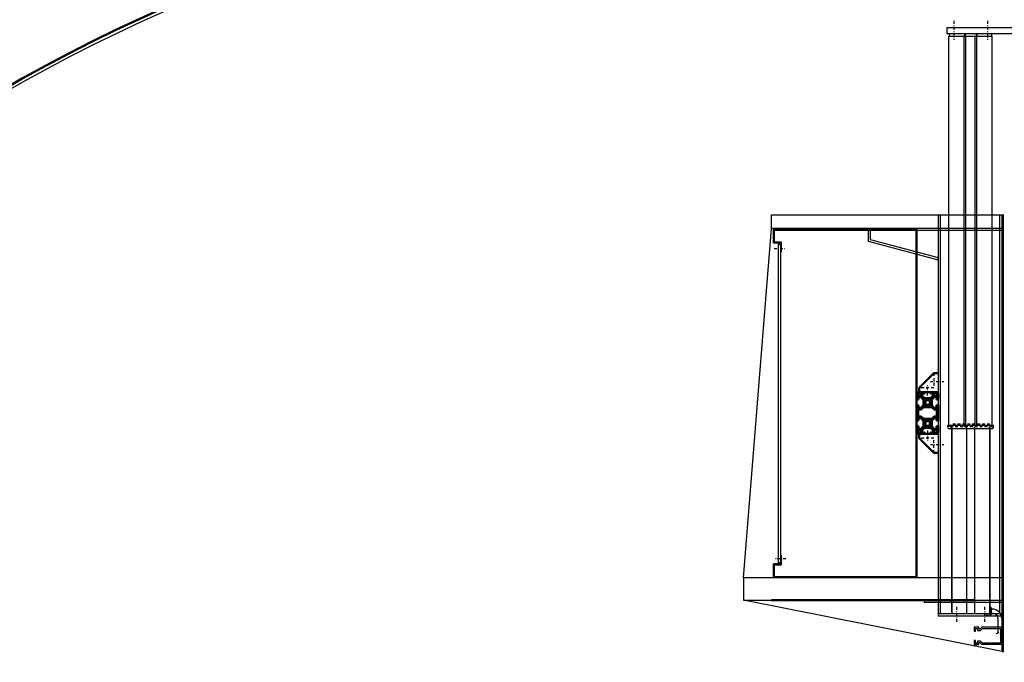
# Model space of a CAD drawing. Extents: x -12969 to -7869, y 10150 to 13712.
# Tile 6 of 16: x -11560 to -10152, y 12214 to 13133. Entities that reach past the tile are written whole.
import ezdxf

# ---------------------------------------------------------------- set-up
doc = ezdxf.new("R2010")
doc.units = 0
doc.header["$MEASUREMENT"] = 0
doc.linetypes.add('DASHDOT', pattern=[8.5, 4, -2, 0.5, -2])
doc.linetypes.add('HIDDEN', pattern=[7, 4, -3])
doc.layers.get('0').update_dxf_attribs({"linetype": 'CONTINUOUS'})
doc.layers.add('LE_ALL', color=7, linetype='CONTINUOUS', lineweight=50)
doc.layers.add('LE_HIDDEN', color=7, linetype='CONTINUOUS')
doc.layers.add('LE_MIDDLE', color=7, linetype='CONTINUOUS')

msp = doc.modelspace()

# ---------------------------------------------------------------- linework, layer by layer
for p, q in [((-10230.8, 13109.4), (-10168.8, 13109.4)), ((-10230.8, 12552.9), (-10230.8, 13109.4)), ((-10208.8, 12552.9), (-10208.8, 13109.4)), ((-10208.7, 13113.4), (-10208.7, 13109.4)), ((-10207.7, 13113.4), (-10207.7, 13109.4)), ((-10206.5, 12552.9), (-10206.5, 13109.4)), ((-10193.1, 12552.9), (-10193.1, 13109.4)), ((-10191.9, 13113.4), (-10191.9, 13109.4)), ((-10190.9, 13113.4), (-10190.9, 13109.4)), ((-10190.8, 12552.9), (-10190.8, 13109.4)), ((-10168.8, 12552.9), (-10168.8, 13109.4)), ((-10484.8, 12854), (-10152.8, 12854)), ((-10484.8, 12834.4), (-10484.8, 12854)), ((-10246.3, 12854), (-10246.3, 12279.8)), ((-10243.3, 12854), (-10243.3, 12282.8)), ((-10157.8, 12282.8), (-10157.8, 12854)), ((-10154.8, 12229), (-10154.8, 12854)), ((-10154.8, 12279.8), (-10154.8, 12854)), ((-10152.8, 12229), (-10152.8, 12854)), ((-10524.8, 12334.4), (-10484.8, 12834.4)), ((-10154.8, 12834.4), (-10484.8, 12834.4)), ((-10481.8, 12813.4), (-10481.8, 12833.4)), ((-10481.8, 12833.4), (-10276.8, 12833.4)), ((-10366.3, 12834.4), (-10366.3, 12831.4)), ((-10480.3, 12831.9), (-10278.3, 12831.9)), ((-10154.8, 12831.4), (-10366.3, 12831.4)), ((-10346.3, 12831.4), (-10346.3, 12816.4)), ((-10343.3, 12831.4), (-10343.3, 12818.7)), ((-10471.8, 12813.4), (-10481.8, 12813.4)), ((-10346.3, 12816.4), (-10246.3, 12789.7)), ((-10471.8, 12801.4), (-10470.3, 12801.4)), ((-10248.3, 12600.4), (-10257.3, 12600.4)), ((-10232.4, 12549.9), (-10232.5, 12552.9)), ((-10232.5, 12552.9), (-10167.1, 12552.9)), ((-10167.2, 12549.9), (-10167.1, 12552.9)), ((-10169.2, 12547.9), (-10230.4, 12547.9)), ((-10227.3, 12547.9), (-10227.3, 12282.8)), ((-10226.8, 12547.9), (-10226.8, 12282.8)), ((-10205.5, 12547.9), (-10205.5, 12282.8)), ((-10194.1, 12547.9), (-10194.1, 12282.8)), ((-10172.8, 12547.9), (-10172.8, 12282.8)), ((-10172.3, 12547.9), (-10172.3, 12282.8)), ((-10470.3, 12366.4), (-10471.8, 12366.4)), ((-10154.8, 12334.4), (-10524.8, 12334.4)), ((-10524.8, 12334.4), (-10524.8, 12302.8)), ((-10524.8, 12334.4), (-10524.8, 12302.8)), ((-10524.8, 12302.8), (-10154.8, 12302.8)), ((-10154.8, 12229), (-10524.8, 12302.8)), ((-10266.3, 12302.8), (-10266.3, 12299.8)), ((-10266.3, 12299.8), (-10154.8, 12299.8)), ((-10154.8, 12282.8), (-10246.3, 12282.8)), ((-10172.3, 12282.8), (-10227.3, 12282.8)), ((-10194.1, 12296.3), (-10194.1, 12282.8)), ((-10177.3, 12282.8), (-10177.3, 12282.3)), ((-10172.3, 12282.8), (-10175.3, 12282.8)), ((-10175.3, 12282.8), (-10175.3, 12280.8)), ((-10172.8, 12296.3), (-10172.8, 12282.8)), ((-10172.3, 12296.3), (-10172.3, 12280.8)), ((-10171.8, 12292.8), (-10172.3, 12292.8)), ((-10170.3, 12291.3), (-10170.3, 12282.3)), ((-10170.3, 12289.8), (-10168.9, 12289.8)), ((-10154.8, 12279.8), (-10246.3, 12279.8)), ((-10175.3, 12280.8), (-10175.8, 12280.8)), ((-10171.8, 12280.8), (-10172.3, 12280.8)), ((-10160.9, 12276.2), (-10160.9, 12255.6)), ((-10155.3, 12276.2), (-10155.3, 12257.1)), ((-10155.3, 12276.2), (-10155.3, 12257.1)), ((-10192.3, 12265), (-10192.3, 12265)), ((-10192.3, 12263), (-10192.3, 12263)), ((-10187.8, 12239), (-10194.8, 12239)), ((-10154.8, 12239), (-10183.6, 12239)), ((-10152.8, 12229), (-10154.8, 12229)), ((-10154.8, 12229), (-10152.8, 12229))]:
    msp.add_line(p, q)
for points in [[(-8355.2, 12213.6, 0.259865), (-10389.5, 13347.5, 0.259865), (-12423.8, 12213.6)], [(-10167.3, 12549.6), (-10167.2, 12549.7, 0.02259), (-10167.2, 12549.9)], [(-10170.3, 12284.2), (-10168.9, 12284.2, -0.414214), (-10160.9, 12276.2), (-10160.9, 12255.6)]]:
    msp.add_lwpolyline(points, format="xyb")
for points in [[(-10132.3, 13121.4), (-10233.8, 13121.4), (-10233.8, 13113.4), (-10140.3, 13113.4)], [(-10229.9, 13109.4), (-10229.9, 13113.4), (-10169.7, 13113.4), (-10169.7, 13109.4)], [(-10276.8, 12833.4), (-10276.8, 12334.4), (-10481.8, 12334.4), (-10481.8, 12354.4)], [(-10470.3, 12801.4), (-10470.3, 12814.9), (-10480.3, 12814.9), (-10480.3, 12832.2)], [(-10278.3, 12831.9), (-10278.3, 12335.9), (-10479.8, 12335.9)], [(-10343.3, 12818.7), (-10246.3, 12792.8), (-10247.1, 12789.9)], [(-10471.8, 12813.4), (-10471.8, 12354.4), (-10481.8, 12354.4)], [(-10471.8, 12355.9), (-10474.8, 12355.9), (-10474.8, 12811.9), (-10471.8, 12811.9)], [(-10480.3, 12336.4), (-10480.3, 12352.9), (-10470.3, 12352.9), (-10470.3, 12366.4)], [(-10154.8, 12264), (-10183.6, 12264), (-10186.6, 12261), (-10187.8, 12261), (-10187.8, 12264), (-10194.8, 12264), (-10194.8, 12258), (-10192.8, 12258), (-10192.8, 12262), (-10189.8, 12262), (-10189.8, 12259), (-10185.8, 12259), (-10182.8, 12262), (-10156.8, 12262), (-10156.8, 12241), (-10182.8, 12241), (-10185.8, 12244), (-10189.8, 12244), (-10189.8, 12241), (-10192.8, 12241), (-10192.8, 12245), (-10194.8, 12245), (-10194.8, 12239), (-10187.8, 12239), (-10187.8, 12242), (-10186.6, 12242), (-10183.6, 12239)]]:
    msp.add_lwpolyline(points)
for centre, radius, start, end in [((-10230.4, 12549.9), 2, -178, -90), ((-10169.2, 12549.9), 2, -90, -9.7647), ((-10171.8, 12291.3), 1.5, 0.0002, 90.0002), ((-10168.9, 12276.2), 13.6, 0.0002, 90.0002), ((-10175.8, 12282.3), 1.5, -179.9998, -89.9998), ((-10171.8, 12282.3), 1.5, -89.9998, 0.0002)]:
    msp.add_arc(centre, radius, start, end)
at = {"layer": 'LE_ALL'}
for p, q in [((-10276.3, 12589.5), (-10276.3, 12598.4)), ((-10274.3, 12600.4), (-10265.4, 12600.4)), ((-10274.3, 12600.4), (-10246.3, 12600.4)), ((-10274.1, 12593.5), (-10274.1, 12589.5)), ((-10271.4, 12593.7), (-10273.9, 12593.7)), ((-10267.4, 12589.7), (-10271.3, 12593.6)), ((-10269.6, 12598), (-10269.6, 12595.6)), ((-10269.5, 12595.4), (-10265.6, 12591.5)), ((-10265.4, 12598.2), (-10269.4, 12598.2)), ((-10265.4, 12600.4), (-10265.4, 12598.2)), ((-10257.3, 12598.2), (-10257.3, 12600.4)), ((-10253.3, 12598.2), (-10257.3, 12598.2)), ((-10257, 12591.5), (-10253.1, 12595.4)), ((-10251.3, 12593.6), (-10255.2, 12589.7)), ((-10253.1, 12595.6), (-10253.1, 12598)), ((-10248.7, 12593.7), (-10251.2, 12593.7)), ((-10248.5, 12589.5), (-10248.5, 12593.5)), ((-10246.3, 12598.4), (-10246.3, 12589.5)), ((-10246.3, 12589.5), (-10246.3, 12598.4)), ((-10276.3, 12590.9), (-10276.3, 12589.5)), ((-10274.1, 12589.5), (-10276.3, 12589.5)), ((-10276.3, 12581.4), (-10274.1, 12581.4)), ((-10276.3, 12559.5), (-10276.3, 12581.4)), ((-10276.3, 12581.4), (-10276.3, 12579.9)), ((-10274.1, 12589.5), (-10274.1, 12589.5)), ((-10274.1, 12581.4), (-10274.1, 12581.4)), ((-10274.1, 12581.4), (-10274.1, 12577.4)), ((-10274.1, 12579.9), (-10274.1, 12581.4)), ((-10274.1, 12579.9), (-10274.1, 12579.9)), ((-10271.3, 12577.3), (-10267.4, 12581.2)), ((-10268.6, 12590.9), (-10267.4, 12589.7)), ((-10267.4, 12581.2), (-10268.6, 12579.9)), ((-10267.3, 12589.6), (-10267.3, 12581.3)), ((-10267.3, 12581.3), (-10267.3, 12589.6)), ((-10264.4, 12587), (-10265.8, 12588.6)), ((-10265.8, 12582.3), (-10264.4, 12583.9)), ((-10265.4, 12591.5), (-10257.2, 12591.5)), ((-10264.5, 12590), (-10262.8, 12588.6)), ((-10262.8, 12582.3), (-10264.5, 12580.9)), ((-10259.8, 12588.6), (-10258.1, 12590)), ((-10258.1, 12580.9), (-10259.8, 12582.3)), ((-10256.8, 12588.6), (-10258.2, 12587)), ((-10258.2, 12583.9), (-10256.8, 12582.3)), ((-10255.3, 12581.3), (-10255.3, 12589.6)), ((-10255.3, 12589.6), (-10255.3, 12581.3)), ((-10255.2, 12589.7), (-10254, 12590.9)), ((-10255.2, 12581.2), (-10251.3, 12577.3)), ((-10254, 12579.9), (-10255.2, 12581.2)), ((-10254, 12590.9), (-10254, 12590.9)), ((-10254, 12579.9), (-10254, 12579.9)), ((-10246.3, 12589.5), (-10248.5, 12589.5)), ((-10248.5, 12581.4), (-10246.3, 12581.4)), ((-10248.5, 12577.4), (-10248.5, 12581.4)), ((-10246.3, 12590.9), (-10246.3, 12589.5)), ((-10246.3, 12581.4), (-10246.3, 12559.5)), ((-10246.3, 12559.5), (-10246.3, 12581.4)), ((-10246.3, 12581.4), (-10246.3, 12579.9)), ((-10273.9, 12577.2), (-10271.4, 12577.2)), ((-10251.2, 12577.2), (-10248.7, 12577.2)), ((-10248.8, 12564.4), (-10250.8, 12564.4)), ((-10276.3, 12560.9), (-10276.3, 12559.5)), ((-10274.1, 12559.5), (-10276.3, 12559.5)), ((-10276.3, 12551.4), (-10274.1, 12551.4)), ((-10276.3, 12542.4), (-10276.3, 12551.4)), ((-10276.3, 12551.4), (-10276.3, 12549.9)), ((-10274.1, 12563.5), (-10274.1, 12559.5)), ((-10274.1, 12559.5), (-10274.1, 12559.5)), ((-10274.1, 12551.4), (-10274.1, 12551.4)), ((-10274.1, 12551.4), (-10274.1, 12547.4)), ((-10274.1, 12549.9), (-10274.1, 12551.4)), ((-10271.4, 12563.7), (-10273.9, 12563.7)), ((-10267.4, 12559.7), (-10271.3, 12563.6)), ((-10271.3, 12547.3), (-10267.4, 12551.2)), ((-10268.6, 12560.9), (-10267.4, 12559.7)), ((-10267.4, 12551.2), (-10268.6, 12549.9)), ((-10267.3, 12559.6), (-10267.3, 12551.3)), ((-10267.3, 12551.3), (-10267.3, 12559.6)), ((-10264.4, 12557), (-10265.8, 12558.6)), ((-10265.8, 12552.3), (-10264.4, 12553.9)), ((-10264.5, 12560), (-10262.8, 12558.6)), ((-10262.8, 12552.3), (-10264.5, 12550.9)), ((-10259.8, 12558.6), (-10258.1, 12560)), ((-10258.1, 12550.9), (-10259.8, 12552.3)), ((-10256.8, 12558.6), (-10258.2, 12557)), ((-10258.2, 12553.9), (-10256.8, 12552.3)), ((-10255.3, 12551.3), (-10255.3, 12559.6)), ((-10255.3, 12559.6), (-10255.3, 12551.3)), ((-10251.3, 12563.6), (-10255.2, 12559.7)), ((-10255.2, 12559.7), (-10254, 12560.9)), ((-10255.2, 12551.2), (-10251.3, 12547.3)), ((-10254, 12549.9), (-10255.2, 12551.2)), ((-10254, 12560.9), (-10254, 12560.9)), ((-10248.7, 12563.7), (-10251.2, 12563.7)), ((-10248.5, 12559.5), (-10248.5, 12563.5)), ((-10246.3, 12559.5), (-10248.5, 12559.5)), ((-10248.5, 12551.4), (-10246.3, 12551.4)), ((-10248.5, 12547.4), (-10248.5, 12551.4)), ((-10246.3, 12560.9), (-10246.3, 12559.5)), ((-10246.3, 12551.4), (-10246.3, 12542.4)), ((-10246.3, 12542.4), (-10246.3, 12551.4)), ((-10246.3, 12551.4), (-10246.3, 12549.9)), ((-10246.3, 12540.4), (-10274.3, 12540.4)), ((-10274.1, 12549.9), (-10274.1, 12549.9)), ((-10273.9, 12547.2), (-10271.4, 12547.2)), ((-10273.3, 12540.4), (-10273.3, 12534.4)), ((-10269.6, 12545.3), (-10269.6, 12542.8)), ((-10265.6, 12549.4), (-10269.5, 12545.5)), ((-10269.4, 12542.6), (-10265.4, 12542.6)), ((-10257.2, 12549.4), (-10265.4, 12549.4)), ((-10265.4, 12542.6), (-10265.4, 12540.4)), ((-10257.3, 12542.6), (-10253.3, 12542.6)), ((-10257.3, 12540.4), (-10257.3, 12542.6)), ((-10253.1, 12545.5), (-10257, 12549.4)), ((-10254, 12549.9), (-10254, 12549.9)), ((-10253.1, 12542.8), (-10253.1, 12545.3)), ((-10251.2, 12547.2), (-10248.7, 12547.2)), ((-10273.3, 12534.4), (-10252.3, 12513.4)), ((-10252.3, 12513.4), (-10246.3, 12513.4)), ((-10194.8, 12302.8), (-10484.8, 12302.8)), ((-10191.4, 12267), (-10191.4, 12267)), ((-10191.4, 12267), (-10191.4, 12267))]:
    msp.add_line(p, q, dxfattribs=at)
for points in [[(-8355.2, 12213.6), (-8350.9, 12216.3, 0.259865), (-10389.5, 13352.5, 0.259865), (-12428.1, 12216.3)], [(-10271.8, 12599.1), (-10274, 12599.1, 0.414214), (-10275, 12598.1), (-10275, 12595.9, 0.414214), (-10274, 12594.9), (-10271.8, 12594.9, 0.414214), (-10270.8, 12595.9), (-10270.8, 12598.1, 0.414214), (-10271.8, 12599.1)], [(-10250.8, 12599.1, 0.414214), (-10251.8, 12598.1), (-10251.8, 12595.9, 0.414214), (-10250.8, 12594.9), (-10248.6, 12594.9, 0.414214), (-10247.6, 12595.9), (-10247.6, 12598.1, 0.414214), (-10248.6, 12599.1), (-10250.8, 12599.1)], [(-10266.7, 12578.9, 0.198912), (-10267.7, 12578.5), (-10270.2, 12576, -0.198912), (-10271.3, 12575.5), (-10273.2, 12575.5, 0.414214), (-10274.7, 12574), (-10274.7, 12566.8, 0.414214), (-10273.2, 12565.3), (-10271.3, 12565.3, -0.198912), (-10270.2, 12564.9), (-10267.7, 12562.4, 0.198912), (-10266.7, 12562), (-10256, 12562, 0.198912), (-10254.9, 12562.4), (-10252.4, 12564.9, -0.198912), (-10251.3, 12565.3), (-10249.5, 12565.3, 0.414214), (-10248, 12566.8), (-10248, 12574, 0.414214), (-10249.5, 12575.5), (-10251.3, 12575.5, -0.198912), (-10252.4, 12576), (-10254.9, 12578.5, 0.198912), (-10256, 12578.9), (-10266.7, 12578.9)], [(-10262.8, 12588.6), (-10264.5, 12590, 0.087489), (-10265.8, 12588.6), (-10264.4, 12587, 0.23088), (-10264.4, 12583.9), (-10265.8, 12582.3, 0.087489), (-10264.5, 12580.9), (-10262.8, 12582.3, 0.23088), (-10259.8, 12582.3), (-10258.1, 12580.9, 0.087489), (-10256.8, 12582.3), (-10258.2, 12583.9, 0.23088), (-10258.2, 12587), (-10256.8, 12588.6, 0.087489), (-10258.1, 12590), (-10259.8, 12588.6, 0.23088), (-10262.8, 12588.6)], [(-10262.8, 12558.6), (-10264.5, 12560, 0.087489), (-10265.8, 12558.6), (-10264.4, 12557, 0.23088), (-10264.4, 12553.9), (-10265.8, 12552.3, 0.087489), (-10264.5, 12550.9), (-10262.8, 12552.3, 0.23088), (-10259.8, 12552.3), (-10258.1, 12550.9, 0.087489), (-10256.8, 12552.3), (-10258.2, 12553.9, 0.23088), (-10258.2, 12557), (-10256.8, 12558.6, 0.087489), (-10258.1, 12560), (-10259.8, 12558.6, 0.23088), (-10262.8, 12558.6)], [(-10271.8, 12545.9), (-10274, 12545.9, 0.414214), (-10275, 12544.9), (-10275, 12542.7, 0.414214), (-10274, 12541.7), (-10271.8, 12541.7, 0.414214), (-10270.8, 12542.7), (-10270.8, 12544.9, 0.414214), (-10271.8, 12545.9)], [(-10248.6, 12545.9), (-10250.8, 12545.9, 0.414214), (-10251.8, 12544.9), (-10251.8, 12542.7, 0.414214), (-10250.8, 12541.7), (-10248.6, 12541.7, 0.414214), (-10247.6, 12542.7), (-10247.6, 12544.9, 0.414214), (-10248.6, 12545.9)]]:
    msp.add_lwpolyline(points, format="xyb", dxfattribs=at)
for points in [[(-10273.3, 12600.4), (-10273.3, 12606.4), (-10252.3, 12627.4), (-10246.3, 12627.4)], [(-10274.1, 12589.5), (-10274.1, 12590.9), (-10274.1, 12590.9)], [(-10274.1, 12559.5), (-10274.1, 12560.9), (-10274.1, 12560.9)], [(-10246.3, 12551.4), (-10246.3, 12549.4), (-10246.3, 12551.4)]]:
    msp.add_lwpolyline(points, dxfattribs=at)
for centre, radius, start, end in [((-10274.3, 12598.4), 2, 90, 180), ((-10273.9, 12593.5), 0.2, 90, 180), ((-10271.4, 12593.5), 0.2, 45, 90), ((-10269.4, 12598), 0.2, 90, 180), ((-10269.4, 12595.6), 0.2, 180, -135), ((-10253.3, 12598), 0.2, 0, 90), ((-10253.3, 12595.6), 0.2, -45, 0), ((-10251.2, 12593.5), 0.2, 90, 135), ((-10248.7, 12593.5), 0.2, 0, 90), ((-10248.3, 12598.4), 2, 0, 90), ((-10267.5, 12589.6), 0.2, 0, 45), ((-10267.5, 12581.3), 0.2, -45, 0), ((-10261.3, 12585.4), 5.5, 125, 145), ((-10261.3, 12585.4), 5.5, -145, -125), ((-10265.4, 12591.7), 0.2, -135, -90), ((-10261.3, 12585.4), 5.5, 35, 55), ((-10261.3, 12585.4), 5.5, -55, -35), ((-10257.2, 12591.7), 0.2, -90, -45), ((-10255.1, 12589.6), 0.2, 135, 180), ((-10255.1, 12581.3), 0.2, 180, -135), ((-10273.9, 12577.4), 0.2, 180, -90), ((-10271.4, 12577.4), 0.2, -90, -45), ((-10251.2, 12577.4), 0.2, -135, -90), ((-10248.7, 12577.4), 0.2, -90, 0), ((-10273.9, 12563.5), 0.2, 90, 180), ((-10271.4, 12563.5), 0.2, 45, 90), ((-10267.5, 12559.6), 0.2, 0, 45), ((-10267.5, 12551.3), 0.2, -45, 0), ((-10261.3, 12555.4), 5.5, 125, 145), ((-10261.3, 12555.4), 5.5, -145, -125), ((-10261.3, 12555.4), 5.5, 35, 55), ((-10261.3, 12555.4), 5.5, -55, -35), ((-10255.1, 12559.6), 0.2, 135, 180), ((-10255.1, 12551.3), 0.2, 180, -135), ((-10251.2, 12563.5), 0.2, 90, 135), ((-10248.7, 12563.5), 0.2, 0, 90), ((-10274.3, 12542.4), 2, 180, -90), ((-10273.9, 12547.4), 0.2, 180, -90), ((-10271.4, 12547.4), 0.2, -90, -45), ((-10269.4, 12545.3), 0.2, 135, 180), ((-10269.4, 12542.8), 0.2, 180, -90), ((-10265.4, 12549.2), 0.2, 90, 135), ((-10257.2, 12549.2), 0.2, 45, 90), ((-10253.3, 12542.8), 0.2, -90, 0), ((-10253.3, 12545.3), 0.2, 0, 45), ((-10251.2, 12547.4), 0.2, -135, -90), ((-10248.7, 12547.4), 0.2, -90, 0), ((-10248.3, 12542.4), 2, -90, 0)]:
    msp.add_arc(centre, radius, start, end, dxfattribs=at)
for centre, major_axis, ratio, start_param, end_param in [((-10267.6, 12589.6), (0.324, 0.017), 0.650406, 0.377032, 0.530303), ((-10267.8, 12581.4), (0.457, -0.051), 0.65981, 6.232031, 6.357008), ((-10267.7, 12581.3), (0.441, -0.045), 0.659474, 6.095191, 6.224868), ((-10262.3, 12585.4), (0, -2.96), 0.843868, 4.44058, 4.71142), ((-10262.3, 12585.4), (0, -2.96), 0.843814, 4.711421, 4.983281), ((-10261.9, 12585.4), (0.11, -3.28), 0.873085, 4.167695, 4.412465), ((-10261.9, 12585.5), (-0.11, -3.28), 0.873037, 5.011288, 5.256975), ((-10261.2, 12584.4), (3.02, 0.08), 0.816418, 4.281815, 4.428986), ((-10261.3, 12584.2), (2.85, 0.02), 0.792767, 4.444273, 4.576973), ((-10261.3, 12584), (2.7, 0), 0.771183, 4.582769, 4.722859), ((-10261.3, 12584), (2.71, 0), 0.772157, 4.722878, 4.863853), ((-10261.3, 12584.2), (2.88, -0.03), 0.797389, 4.871943, 5.004311), ((-10261.4, 12584.5), (3.05, -0.1), 0.82145, 5.021845, 5.156948), ((-10261.5, 12585.9), (3.43, 0.48), 0.877034, 0.916678, 1.039695), ((-10261.5, 12585), (3.43, -0.49), 0.878162, 5.25071, 5.369821), ((-10260.7, 12585.4), (-0.11, -3.28), 0.873037, 1.869695, 2.115383), ((-10260.7, 12585.5), (0.11, -3.28), 0.873085, 1.026102, 1.270873), ((-10260.3, 12585.4), (0, -2.96), 0.843814, 1.752732, 1.841688), ((-10260.3, 12585.4), (0, -2.96), 0.843868, 1.298987, 1.385378), ((-10267.6, 12559.6), (0.324, 0.017), 0.650406, 0.377032, 0.530303), ((-10267.8, 12551.4), (0.457, -0.051), 0.65981, 6.232031, 6.357008), ((-10267.7, 12551.3), (0.441, -0.045), 0.659474, 6.095191, 6.224868), ((-10262.3, 12555.4), (0, -2.96), 0.843868, 4.44058, 4.71142), ((-10262.3, 12555.4), (0, -2.96), 0.843814, 4.711421, 4.983281), ((-10261.9, 12555.4), (0.11, -3.28), 0.873085, 4.167695, 4.412465), ((-10261.9, 12555.5), (-0.11, -3.28), 0.873037, 5.011288, 5.256975), ((-10261.2, 12554.4), (3.02, 0.08), 0.816418, 4.281815, 4.428986), ((-10261.3, 12554.2), (2.85, 0.02), 0.792767, 4.444273, 4.576973), ((-10261.3, 12554), (2.7, 0), 0.771183, 4.582769, 4.722859), ((-10261.3, 12554), (2.71, 0), 0.772157, 4.722878, 4.863853), ((-10261.3, 12554.2), (2.88, -0.03), 0.797389, 4.871943, 5.004311), ((-10261.4, 12554.5), (3.05, -0.1), 0.82145, 5.021845, 5.156948), ((-10261.5, 12555.9), (3.43, 0.48), 0.877034, 0.916678, 1.039695), ((-10261.5, 12555), (3.43, -0.49), 0.878162, 5.25071, 5.369821), ((-10260.7, 12555.4), (-0.11, -3.28), 0.873037, 1.869695, 2.115383), ((-10260.7, 12555.5), (0.11, -3.28), 0.873085, 1.026102, 1.270873), ((-10260.3, 12555.4), (0, -2.96), 0.843814, 1.752732, 1.841688), ((-10260.3, 12555.4), (0, -2.96), 0.843868, 1.298987, 1.385378)]:
    msp.add_ellipse(centre, major_axis=major_axis, ratio=ratio, start_param=start_param, end_param=end_param, dxfattribs=at)
at = {"layer": 'LE_HIDDEN', "color": 1, "linetype": 'HIDDEN'}
for p, q in [((-10230.8, 12552.9), (-10230.8, 12550.4)), ((-10168.8, 12550.4), (-10230.8, 12550.4)), ((-10172.3, 12554.4), (-10227.3, 12554.4)), ((-10227.3, 12547.9), (-10227.3, 12550.4)), ((-10226.8, 12547.9), (-10226.8, 12550.4)), ((-10208.8, 12552.9), (-10208.8, 12550.4)), ((-10206.5, 12552.9), (-10206.5, 12550.4)), ((-10205.5, 12547.9), (-10205.5, 12550.4)), ((-10194.1, 12547.9), (-10194.1, 12550.4)), ((-10193.1, 12552.9), (-10193.1, 12550.4)), ((-10190.8, 12552.9), (-10190.8, 12550.4)), ((-10172.8, 12547.9), (-10172.8, 12550.4)), ((-10172.3, 12547.9), (-10172.3, 12550.4)), ((-10168.8, 12552.9), (-10168.8, 12550.4))]:
    msp.add_line(p, q, dxfattribs=at)
for points in [[(-10252.3, 12627.4), (-10252.3, 12606.4), (-10273.3, 12606.4)], [(-10252.3, 12513.4), (-10252.3, 12534.4), (-10273.3, 12534.4)]]:
    msp.add_lwpolyline(points, dxfattribs=at)
at = {"layer": 'LE_MIDDLE', "color": 1, "linetype": 'DASHDOT'}
for p, q in [((-10223.8, 13131.4), (-10223.8, 13104.4)), ((-10175.8, 13131.4), (-10175.8, 13104.4)), ((-10480.8, 12805.9), (-10464.3, 12805.9)), ((-10261.3, 12595.4), (-10261.3, 12611.4)), ((-10257.3, 12615.4), (-10238.3, 12615.4)), ((-10261.3, 12545.4), (-10261.3, 12529.4)), ((-10257.3, 12525.4), (-10238.3, 12525.4)), ((-10464.3, 12361.9), (-10480.8, 12361.9)), ((-10219.8, 12292.8), (-10219.8, 12269.8)), ((-10179.8, 12292.8), (-10179.8, 12269.8)), ((-10179.8, 12292.8), (-10179.8, 12269.8)), ((-10163, 12255.1), (-10154.3, 12257.4)), ((-10163, 12255.1), (-10154.3, 12257.4))]:
    msp.add_line(p, q, dxfattribs=at)

doc.saveas('drawing.dxf')
